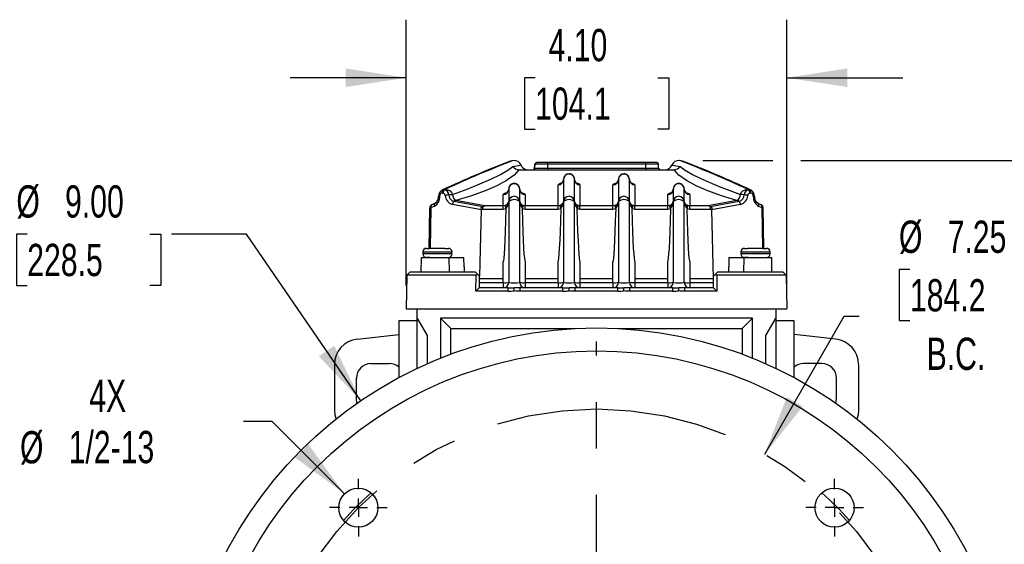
# Model space of a CAD drawing. Header units: inches. Extents: x 0 to 55, y 0 to 42.5.
# Tile 9 of 17: x 39 to 49.6, y 16.8 to 22.4. Entities that reach past the tile are written whole.
import ezdxf

# ---------------------------------------------------------------- set-up
doc = ezdxf.new("R2010")
doc.units = ezdxf.units.IN
doc.header["$LTSCALE"] = 5
doc.header["$MEASUREMENT"] = 0
doc.linetypes.add('CENTERX2', pattern=[0.8, 0.5, -0.1, 0.1, -0.1])
doc.layers.add('CENTER', color=40, linetype='CENTERX2')
doc.layers.add('DIMENSIONS', color=140, linetype='Continuous', lineweight=25)
doc.styles.add('SLDTEXTSTYLE0', font='TXT', dxfattribs={"width": 0.7})
doc.dimstyles.new('SLDDIMSTYLE4', dxfattribs={"dimtxt": 0.347222, "dimasz": 0.65, "dimexe": 0, "dimexo": 0.0625, "dimgap": 0.086806, "dimtad": 0, "dimtih": 1, "dimtoh": 1, "dimrnd": 1e-09, "dimzin": 12, "dimdsep": 46, "dimtxsty": 'SLDTEXTSTYLE0', "dimsah": 1, "dimcen": 0, "dimadec": 0, "dimazin": 3, "dimtfac": 1, "dimtofl": 0, "dimtmove": 0, "dimatfit": 3, "dimfxl": 0, "dimfrac": 2, "dimtolj": 1, "dimtzin": 12, "dimarcsym": 0})
doc.dimstyles.new('SLDDIMSTYLE5', dxfattribs={"dimtxt": 0.347222, "dimasz": 0.65, "dimexe": 0, "dimexo": 0.0625, "dimgap": 0.086806, "dimtad": 0, "dimtih": 1, "dimtoh": 1, "dimrnd": 1e-09, "dimzin": 4, "dimdsep": 46, "dimtxsty": 'SLDTEXTSTYLE0', "dimsah": 1, "dimcen": 0.09, "dimadec": 0, "dimazin": 1, "dimtfac": 1, "dimtofl": 0, "dimtmove": 0, "dimatfit": 3, "dimfxl": 0, "dimfrac": 2, "dimtolj": 1, "dimtzin": 12, "dimarcsym": 0})
doc.dimstyles.new('SLDDIMSTYLE6', dxfattribs={"dimtxt": 0.347222, "dimasz": 0.65, "dimexe": 0, "dimexo": 0.0625, "dimgap": 0.086806, "dimtad": 0, "dimtih": 1, "dimtoh": 1, "dimrnd": 1e-09, "dimzin": 4, "dimdsep": 46, "dimtxsty": 'SLDTEXTSTYLE0', "dimsah": 1, "dimcen": 0.09, "dimadec": 0, "dimazin": 1, "dimtfac": 1, "dimtmove": 0, "dimatfit": 0, "dimfxl": 0, "dimfrac": 2, "dimtolj": 1, "dimtzin": 12, "dimarcsym": 0})
doc.dimstyles.new('SLDDIMSTYLE7', dxfattribs={"dimtxt": 0.347222, "dimasz": 0.65, "dimexe": 0, "dimexo": 0.0625, "dimgap": 0.086806, "dimtad": 0, "dimtih": 1, "dimtoh": 1, "dimrnd": 1e-09, "dimzin": 4, "dimdsep": 46, "dimtxsty": 'SLDTEXTSTYLE0', "dimsah": 1, "dimcen": 0, "dimadec": 0, "dimazin": 1, "dimtfac": 1, "dimtofl": 0, "dimtmove": 0, "dimatfit": 3, "dimfxl": 0, "dimfrac": 2, "dimtolj": 1, "dimtzin": 12, "dimarcsym": 0})

# ---------------------------------------------------------------- blocks, each defined once
blk = doc.blocks.new('_D_9')
at = {"layer": 'DIMENSIONS'}
for p, q in [((48.623, 19.744), (48.506, 19.744)), ((48.506, 19.744), (48.506, 19.192)), ((49.943, 19.744), (50.06, 19.744)), ((50.06, 19.744), (50.06, 19.192)), ((47.06, 17.756), (47.916, 19.239)), ((47.916, 19.239), (48.077, 19.239)), ((48.506, 19.192), (48.623, 19.192)), ((50.06, 19.192), (49.943, 19.192))]:
    blk.add_line(p, q, dxfattribs=at)
blk.add_solid([(47.06, 17.756), (47.471, 18.269), (47.298, 18.369)], dxfattribs=at)
at = {"layer": 'DIMENSIONS', "char_height": 0.3472, "attachment_point": 1, "style": 'SLDTEXTSTYLE0'}
for s, insert in [('%%c', (48.505, 20.269)), ('7.25', (49.029, 20.269)), ('184.2', (48.623, 19.639)), ('B.C.', (48.803, 19.009))]:
    blk.add_mtext(s, dxfattribs=dict(at, insert=insert))
blk = doc.blocks.new('_D_10')
at = {"layer": 'DIMENSIONS'}
for p, q in [((46.394, 20.915), (47.148, 20.915)), ((47.448, 20.915), (51.961, 20.915)), ((51.336, 20.915), (51.336, 18.396)), ((50.676, 17.764), (50.559, 17.764)), ((50.559, 17.764), (50.559, 17.212)), ((51.997, 17.764), (52.113, 17.764)), ((52.113, 17.764), (52.113, 17.212)), ((50.559, 17.212), (50.676, 17.212)), ((52.113, 17.212), (51.997, 17.212)), ((51.336, 14.616), (51.336, 17.134)), ((49.849, 14.616), (51.961, 14.616))]:
    blk.add_line(p, q, dxfattribs=at)
for points in [[(51.336, 20.915), (51.236, 20.265), (51.436, 20.265)], [(51.336, 14.616), (51.436, 15.266), (51.236, 15.266)]]:
    blk.add_solid(points, dxfattribs=at)
at = {"layer": 'DIMENSIONS', "char_height": 0.3472, "attachment_point": 1, "style": 'SLDTEXTSTYLE0'}
for s, insert in [('6.30', (50.82, 18.29)), ('160.0', (50.676, 17.66))]:
    blk.add_mtext(s, dxfattribs=dict(at, insert=insert))
blk = doc.blocks.new('_D_11')
at = {"layer": 'DIMENSIONS'}
for p, q in [((43.199, 19.57), (43.199, 22.432)), ((47.298, 19.57), (47.298, 22.432)), ((43.199, 21.807), (41.949, 21.807)), ((44.588, 21.806), (44.472, 21.806)), ((44.472, 21.806), (44.472, 21.254)), ((45.909, 21.806), (46.026, 21.806)), ((46.026, 21.806), (46.026, 21.254)), ((47.298, 21.807), (48.548, 21.807)), ((44.472, 21.254), (44.588, 21.254)), ((46.026, 21.254), (45.909, 21.254))]:
    blk.add_line(p, q, dxfattribs=at)
for points in [[(43.199, 21.807), (42.549, 21.907), (42.549, 21.707)], [(47.298, 21.807), (47.948, 21.707), (47.948, 21.907)]]:
    blk.add_solid(points, dxfattribs=at)
at = {"layer": 'DIMENSIONS', "char_height": 0.3472, "attachment_point": 1, "style": 'SLDTEXTSTYLE0'}
for s, insert in [('4.10', (44.733, 22.332)), ('104.1', (44.588, 21.702))]:
    blk.add_mtext(s, dxfattribs=dict(at, insert=insert))
blk = doc.blocks.new('_D_12')
at = {"layer": 'DIMENSIONS'}
for p, q in [((41.756, 18.108), (41.447, 18.108)), ((42.536, 17.328), (41.756, 18.108))]:
    blk.add_line(p, q, dxfattribs=at)
blk.add_solid([(42.536, 17.328), (42.147, 17.858), (42.006, 17.717)], dxfattribs=at)
at = {"layer": 'DIMENSIONS', "char_height": 0.3472, "attachment_point": 1, "style": 'SLDTEXTSTYLE0'}
for s, insert in [('4X', (39.788, 18.557)), ('1/2-13', (39.566, 18.005)), ('%%c', (39.042, 18.003))]:
    blk.add_mtext(s, dxfattribs=dict(at, insert=insert))
blk = doc.blocks.new('_D_13')
at = {"layer": 'DIMENSIONS'}
for p, q in [((39.12, 20.124), (39.004, 20.124)), ((39.004, 20.124), (39.004, 19.572)), ((40.441, 20.124), (40.558, 20.124)), ((40.558, 20.124), (40.558, 19.572)), ((41.482, 20.124), (40.675, 20.124)), ((42.71, 18.329), (41.482, 20.124)), ((39.004, 19.572), (39.12, 19.572)), ((40.558, 19.572), (40.441, 19.572))]:
    blk.add_line(p, q, dxfattribs=at)
blk.add_solid([(42.71, 18.329), (42.426, 18.922), (42.26, 18.809)], dxfattribs=at)
at = {"layer": 'DIMENSIONS', "char_height": 0.3472, "attachment_point": 1, "style": 'SLDTEXTSTYLE0'}
for s, insert in [('%%c', (39.003, 20.649)), ('9.00', (39.527, 20.649)), ('228.5', (39.12, 20.019))]:
    blk.add_mtext(s, dxfattribs=dict(at, insert=insert))
blk = doc.blocks.new('_D_14')
at = {"layer": 'DIMENSIONS'}
for p, q in [((47.673, 11.125), (48.206, 10.358)), ((48.206, 10.358), (48.67, 10.358)), ((48.904, 10.358), (48.787, 10.358)), ((48.787, 10.358), (48.787, 9.806)), ((50.224, 10.358), (50.341, 10.358)), ((50.341, 10.358), (50.341, 9.806)), ((48.787, 9.806), (48.904, 9.806)), ((50.341, 9.806), (50.224, 9.806))]:
    blk.add_line(p, q, dxfattribs=at)
blk.add_solid([(47.673, 11.125), (47.962, 10.534), (48.126, 10.648)], dxfattribs=at)
at = {"layer": 'DIMENSIONS', "char_height": 0.3472, "attachment_point": 1, "style": 'SLDTEXTSTYLE0'}
for s, insert in [('%%c', (48.786, 10.883)), ('8.50', (49.31, 10.883)), ('215.9', (48.904, 10.253))]:
    blk.add_mtext(s, dxfattribs=dict(at, insert=insert))
blk = doc.blocks.new('SW_CENTERMARKSYMBOL_1')
at = {"layer": 'CENTER', "color": 0}
for p, q in [((0, 0.2), (0, 4.35)), ((-0.2, 0), (-4.35, 0)), ((0, 0), (-0.1, 0)), ((0, 0), (0, 0.1)), ((0, 0), (0, -0.1)), ((0, 0), (0.1, 0)), ((0.2, 0), (4.35, 0)), ((0, -0.2), (0, -4.35))]:
    blk.add_line(p, q, dxfattribs=at)
blk = doc.blocks.new('SW_CENTERMARKSYMBOL_2')
at = {"layer": 'CENTER', "color": 0}
for p, q in [((0, 0.2), (0, 0.31095)), ((-0.2, 0), (-0.31095, 0)), ((0, 0), (-0.1, 0)), ((0, 0), (0, 0.1)), ((0, 0), (0, -0.1)), ((0, 0), (0.1, 0)), ((0.2, 0), (0.31095, 0)), ((0, -0.2), (0, -0.31095))]:
    blk.add_line(p, q, dxfattribs=at)
blk = doc.blocks.new('SW_CENTERMARKSYMBOL_3')
at = {"layer": 'CENTER', "color": 0}
for p, q in [((0, 0.2), (0, 0.31095)), ((-0.2, 0), (-0.31095, 0)), ((0, 0), (-0.1, 0)), ((0, 0), (0, 0.1)), ((0, 0), (0, -0.1)), ((0, 0), (0.1, 0)), ((0.2, 0), (0.31095, 0)), ((0, -0.2), (0, -0.31095))]:
    blk.add_line(p, q, dxfattribs=at)

msp = doc.modelspace()

# ---------------------------------------------------------------- linework, layer by layer
for p, q in [((44.353, 20.915), (44.338, 20.913)), ((44.352, 20.914), (44.352, 20.914)), ((44.726, 20.895), (44.608, 20.895)), ((45.78, 20.895), (44.726, 20.895)), ((44.771, 20.895), (44.771, 20.895)), ((45.897, 20.895), (45.78, 20.895)), ((46.159, 20.913), (46.144, 20.915)), ((46.145, 20.914), (46.145, 20.914)), ((44.415, 20.816), (44.413, 20.816)), ((44.415, 20.816), (46.082, 20.816)), ((44.583, 20.835), (44.585, 20.875)), ((44.583, 20.835), (44.586, 20.835)), ((44.588, 20.875), (44.585, 20.875)), ((44.586, 20.835), (44.588, 20.875)), ((44.586, 20.835), (44.726, 20.835)), ((44.726, 20.875), (44.588, 20.875)), ((44.726, 20.835), (44.726, 20.875)), ((45.78, 20.875), (44.726, 20.875)), ((44.726, 20.835), (45.78, 20.835)), ((45.78, 20.835), (45.78, 20.875)), ((45.916, 20.875), (45.78, 20.875)), ((45.78, 20.835), (45.918, 20.835)), ((45.918, 20.835), (45.916, 20.875)), ((46.084, 20.816), (46.082, 20.816)), ((44.894, 20.713), (44.894, 20.475)), ((45.012, 20.475), (45.012, 20.713)), ((45.485, 20.713), (45.485, 20.475)), ((45.603, 20.475), (45.603, 20.713)), ((43.596, 20.566), (43.585, 20.566)), ((43.594, 20.601), (43.613, 20.606)), ((43.6, 20.6), (43.613, 20.606)), ((43.611, 20.6), (43.6, 20.6)), ((43.624, 20.606), (43.611, 20.6)), ((43.613, 20.606), (43.624, 20.606)), ((44.304, 20.609), (44.304, 20.475)), ((44.422, 20.475), (44.422, 20.609)), ((44.835, 20.429), (44.835, 20.655)), ((45.071, 20.655), (45.071, 20.429)), ((45.426, 20.429), (45.426, 20.655)), ((45.662, 20.655), (45.662, 20.429)), ((46.075, 20.609), (46.075, 20.475)), ((46.193, 20.475), (46.193, 20.609)), ((46.874, 20.606), (46.886, 20.6)), ((46.884, 20.606), (46.874, 20.606)), ((46.884, 20.606), (46.897, 20.6)), ((46.884, 20.606), (46.904, 20.601)), ((46.897, 20.6), (46.886, 20.6)), ((46.912, 20.566), (46.901, 20.566)), ((46.922, 20.59), (46.904, 20.601)), ((43.519, 20.461), (43.482, 20.444)), ((43.525, 20.465), (43.509, 20.454)), ((43.526, 20.467), (43.516, 20.459)), ((43.69, 20.55), (43.699, 20.55)), ((44.024, 20.418), (43.714, 20.475)), ((44.048, 20.429), (43.736, 20.485)), ((44.245, 20.429), (44.245, 20.551)), ((44.304, 20.475), (44.304, 19.604)), ((44.422, 19.604), (44.422, 20.475)), ((44.481, 20.551), (44.481, 20.429)), ((44.894, 20.475), (44.885, 20.452)), ((44.894, 20.475), (44.894, 19.604)), ((45.012, 19.604), (45.012, 20.475)), ((45.485, 20.475), (45.485, 19.604)), ((45.603, 19.604), (45.603, 20.475)), ((46.016, 20.429), (46.016, 20.551)), ((46.075, 20.475), (46.075, 19.604)), ((46.193, 19.604), (46.193, 20.475)), ((46.253, 20.551), (46.253, 20.429)), ((46.761, 20.485), (46.449, 20.429)), ((46.783, 20.475), (46.473, 20.418)), ((46.807, 20.55), (46.798, 20.55)), ((46.981, 20.459), (46.971, 20.467)), ((46.989, 20.454), (46.972, 20.466)), ((46.978, 20.461), (47.016, 20.444)), ((43.447, 19.97), (43.455, 20.405)), ((43.455, 20.405), (43.455, 20.406)), ((43.455, 20.406), (43.455, 20.406)), ((43.466, 20.405), (43.458, 19.97)), ((43.502, 20.422), (43.466, 20.405)), ((43.509, 20.454), (43.472, 20.437)), ((43.472, 20.437), (43.473, 20.439)), ((43.482, 20.444), (43.473, 20.439)), ((43.473, 20.439), (43.474, 20.439)), ((44.009, 20.385), (43.697, 20.442)), ((43.991, 19.67), (44.009, 20.385)), ((44.014, 20.39), (44.009, 20.388)), ((44.009, 20.385), (44.009, 20.388)), ((44.245, 20.39), (44.014, 20.39)), ((44.024, 20.418), (44.023, 20.417)), ((44.245, 20.429), (44.048, 20.429)), ((44.264, 20.433), (44.245, 20.429)), ((44.245, 20.39), (44.245, 20.429)), ((44.277, 20.396), (44.245, 20.39)), ((44.277, 20.396), (44.264, 20.433)), ((44.277, 20.396), (44.278, 20.407)), ((44.461, 20.433), (44.448, 20.396)), ((44.448, 20.407), (44.448, 20.396)), ((44.481, 20.39), (44.448, 20.396)), ((44.481, 20.429), (44.461, 20.433)), ((44.835, 20.429), (44.481, 20.429)), ((44.481, 20.39), (44.481, 20.429)), ((44.835, 20.39), (44.481, 20.39)), ((44.855, 20.433), (44.835, 20.429)), ((44.835, 20.39), (44.835, 20.429)), ((44.868, 20.396), (44.835, 20.39)), ((44.868, 20.396), (44.855, 20.433)), ((44.885, 20.452), (44.868, 20.438)), ((44.868, 20.396), (44.868, 20.407)), ((45.038, 20.407), (45.039, 20.396)), ((45.052, 20.433), (45.039, 20.396)), ((45.071, 20.39), (45.039, 20.396)), ((45.071, 20.429), (45.052, 20.433)), ((45.426, 20.429), (45.071, 20.429)), ((45.071, 20.39), (45.071, 20.429)), ((45.426, 20.39), (45.071, 20.39)), ((45.445, 20.433), (45.426, 20.429)), ((45.426, 20.39), (45.426, 20.429)), ((45.459, 20.396), (45.426, 20.39)), ((45.459, 20.396), (45.445, 20.433)), ((45.459, 20.396), (45.459, 20.407)), ((45.642, 20.433), (45.629, 20.396)), ((45.629, 20.407), (45.629, 20.396)), ((45.662, 20.39), (45.629, 20.396)), ((45.662, 20.429), (45.642, 20.433)), ((46.016, 20.429), (45.662, 20.429)), ((45.662, 20.39), (45.662, 20.429)), ((46.016, 20.39), (45.662, 20.39)), ((46.036, 20.433), (46.016, 20.429)), ((46.016, 20.39), (46.016, 20.429)), ((46.049, 20.396), (46.016, 20.39)), ((46.049, 20.396), (46.036, 20.433)), ((46.049, 20.396), (46.049, 20.407)), ((46.233, 20.433), (46.22, 20.396)), ((46.22, 20.407), (46.22, 20.396)), ((46.253, 20.39), (46.22, 20.396)), ((46.253, 20.429), (46.233, 20.433)), ((46.449, 20.429), (46.253, 20.429)), ((46.253, 20.39), (46.253, 20.429)), ((46.483, 20.39), (46.253, 20.39)), ((46.473, 20.418), (46.474, 20.417)), ((46.488, 20.388), (46.483, 20.39)), ((46.8, 20.442), (46.488, 20.385)), ((46.488, 20.385), (46.488, 20.388)), ((46.488, 20.385), (46.506, 19.647)), ((47.025, 20.437), (46.989, 20.454)), ((47.031, 20.405), (46.995, 20.422)), ((47.024, 20.439), (47.016, 20.444)), ((47.024, 20.439), (47.016, 20.444)), ((47.025, 20.437), (47.024, 20.439)), ((47.024, 20.439), (47.024, 20.439)), ((47.039, 19.97), (47.031, 20.405)), ((47.043, 20.406), (47.043, 20.405)), ((47.043, 20.406), (47.043, 20.406)), ((47.05, 19.97), (47.043, 20.405)), ((43.379, 19.931), (43.379, 19.911)), ((43.536, 19.931), (43.379, 19.931)), ((43.418, 19.97), (43.45, 19.97)), ((43.536, 19.97), (43.45, 19.97)), ((43.617, 19.97), (43.536, 19.97)), ((43.693, 19.931), (43.536, 19.931)), ((43.617, 19.97), (43.654, 19.97)), ((43.693, 19.911), (43.693, 19.931)), ((46.804, 19.931), (46.804, 19.911)), ((46.961, 19.931), (46.804, 19.931)), ((46.843, 19.97), (46.875, 19.97)), ((46.961, 19.97), (46.875, 19.97)), ((47.042, 19.97), (46.961, 19.97)), ((47.119, 19.931), (46.961, 19.931)), ((47.042, 19.97), (47.079, 19.97)), ((47.119, 19.911), (47.119, 19.931)), ((43.362, 19.871), (43.359, 19.714)), ((43.362, 19.871), (43.659, 19.871)), ((43.693, 19.911), (43.379, 19.911)), ((43.455, 19.871), (43.418, 19.871)), ((43.445, 19.871), (43.445, 19.876)), ((43.659, 19.871), (43.661, 19.714)), ((43.659, 19.871), (43.822, 19.871)), ((43.823, 19.771), (43.822, 19.871)), ((44.245, 19.604), (44.245, 19.828)), ((44.481, 19.828), (44.481, 19.604)), ((44.835, 19.604), (44.835, 19.828)), ((45.071, 19.828), (45.071, 19.604)), ((45.426, 19.604), (45.426, 19.828)), ((45.662, 19.828), (45.662, 19.604)), ((46.016, 19.604), (46.016, 19.828)), ((46.253, 19.828), (46.253, 19.604)), ((46.675, 19.871), (46.674, 19.771)), ((46.675, 19.871), (46.838, 19.871)), ((47.119, 19.911), (46.804, 19.911)), ((46.836, 19.714), (46.838, 19.871)), ((46.838, 19.871), (47.136, 19.871)), ((46.88, 19.871), (46.843, 19.871)), ((47.052, 19.871), (47.052, 19.874)), ((47.138, 19.714), (47.136, 19.871)), ((43.823, 19.771), (43.823, 19.714)), ((46.674, 19.714), (46.674, 19.771)), ((43.206, 19.681), (43.199, 19.32)), ((43.239, 19.714), (43.206, 19.681)), ((43.954, 19.681), (43.206, 19.681)), ((43.947, 19.714), (43.239, 19.714)), ((43.947, 19.714), (43.967, 19.694)), ((43.951, 19.509), (43.954, 19.681)), ((43.954, 19.681), (43.967, 19.694)), ((43.967, 19.694), (43.987, 19.675)), ((43.987, 19.675), (43.987, 19.545)), ((43.987, 19.675), (43.991, 19.67)), ((43.987, 19.647), (44.245, 19.647)), ((44.481, 19.647), (44.835, 19.647)), ((45.071, 19.647), (45.426, 19.647)), ((45.662, 19.647), (46.016, 19.647)), ((46.253, 19.647), (46.506, 19.647)), ((46.51, 19.647), (46.506, 19.647)), ((46.51, 19.675), (46.53, 19.694)), ((46.51, 19.545), (46.51, 19.675)), ((46.53, 19.694), (46.55, 19.714)), ((46.53, 19.694), (46.543, 19.681)), ((46.543, 19.681), (46.546, 19.509)), ((47.292, 19.681), (46.543, 19.681)), ((47.258, 19.714), (46.55, 19.714)), ((47.258, 19.714), (47.292, 19.681)), ((47.292, 19.681), (47.298, 19.32)), ((43.987, 19.545), (43.951, 19.509)), ((44.297, 19.509), (43.951, 19.509)), ((43.987, 19.604), (44.245, 19.604)), ((44.297, 19.545), (43.987, 19.545)), ((44.245, 19.602), (44.245, 19.545)), ((44.297, 19.509), (44.297, 19.545)), ((44.363, 19.511), (44.363, 19.546)), ((44.428, 19.509), (44.428, 19.545)), ((44.888, 19.545), (44.428, 19.545)), ((44.888, 19.509), (44.428, 19.509)), ((44.481, 19.604), (44.835, 19.604)), ((44.481, 19.602), (44.481, 19.545)), ((44.835, 19.602), (44.835, 19.545)), ((44.888, 19.509), (44.888, 19.545)), ((44.953, 19.511), (44.953, 19.546)), ((45.019, 19.509), (45.019, 19.545)), ((45.479, 19.545), (45.019, 19.545)), ((45.479, 19.509), (45.019, 19.509)), ((45.071, 19.604), (45.426, 19.604)), ((45.071, 19.602), (45.071, 19.545)), ((45.426, 19.602), (45.426, 19.545)), ((45.479, 19.509), (45.479, 19.545)), ((45.544, 19.511), (45.544, 19.546)), ((45.609, 19.509), (45.609, 19.545)), ((46.069, 19.545), (45.609, 19.545)), ((46.069, 19.509), (45.609, 19.509)), ((45.662, 19.604), (46.016, 19.604)), ((45.662, 19.602), (45.662, 19.545)), ((46.016, 19.602), (46.016, 19.545)), ((46.069, 19.509), (46.069, 19.545)), ((46.134, 19.511), (46.134, 19.546)), ((46.2, 19.509), (46.2, 19.545)), ((46.51, 19.545), (46.2, 19.545)), ((46.546, 19.509), (46.2, 19.509)), ((46.253, 19.604), (46.51, 19.604)), ((46.253, 19.602), (46.253, 19.545)), ((46.546, 19.509), (46.51, 19.545)), ((43.199, 19.32), (47.298, 19.32)), ((43.317, 19.222), (43.317, 19.32)), ((47.18, 19.32), (47.18, 19.222)), ((43.317, 19.19), (43.121, 19.19)), ((43.121, 19.19), (43.121, 18.578)), ((43.428, 19.031), (43.317, 19.222)), ((43.317, 18.678), (43.317, 19.222)), ((43.569, 19.218), (43.569, 18.788)), ((46.928, 19.218), (43.569, 19.218)), ((43.68, 19.108), (43.569, 19.218)), ((46.817, 19.108), (46.928, 19.218)), ((46.928, 18.788), (46.928, 19.218)), ((47.18, 19.222), (47.069, 19.031)), ((47.18, 19.222), (47.18, 18.678)), ((47.377, 19.19), (47.18, 19.19)), ((47.377, 18.578), (47.377, 19.19)), ((43.68, 19.108), (45.018, 19.108)), ((43.68, 18.831), (43.68, 19.108)), ((45.479, 19.108), (46.817, 19.108)), ((46.817, 19.108), (46.817, 18.831)), ((42.673, 18.993), (43.121, 19.043)), ((43.428, 18.729), (43.428, 19.031)), ((47.069, 19.031), (47.069, 18.729)), ((47.824, 18.993), (47.377, 19.043)), ((42.428, 18.719), (42.428, 18.228)), ((42.821, 18.73), (43.018, 18.73)), ((47.676, 18.73), (47.479, 18.73)), ((48.069, 18.719), (48.069, 18.228)), ((42.664, 18.356), (42.664, 18.572)), ((47.833, 18.356), (47.833, 18.572)), ((42.67, 18.301), (42.664, 18.356)), ((47.827, 18.301), (47.833, 18.356))]:
    msp.add_line(p, q)
at = {"flags": 128}
for points in [[(44.339, 20.913), (44.323, 20.91), (44.307, 20.904)], [(46.19, 20.904), (46.174, 20.91), (46.159, 20.913)], [(43.699, 20.55), (43.856, 20.609), (43.993, 20.664), (44.112, 20.716), (44.214, 20.766), (44.294, 20.811), (44.349, 20.852)], [(44.413, 20.816), (44.361, 20.758), (44.281, 20.701), (44.176, 20.644), (44.05, 20.589), (43.903, 20.536), (43.736, 20.485)], [(44.349, 20.852), (44.414, 20.863), (44.438, 20.866), (44.436, 20.865)], [(46.061, 20.865), (46.06, 20.866), (46.084, 20.863), (46.148, 20.852)], [(46.761, 20.485), (46.596, 20.535), (46.448, 20.589), (46.323, 20.644), (46.217, 20.701), (46.136, 20.758), (46.084, 20.816)], [(46.148, 20.852), (46.203, 20.812), (46.282, 20.766), (46.385, 20.716), (46.569, 20.637), (46.798, 20.55)], [(43.594, 20.601), (43.577, 20.592), (43.575, 20.589)], [(43.575, 20.589), (43.582, 20.595), (43.6, 20.6)], [(43.624, 20.606), (43.65, 20.602), (43.674, 20.588)], [(43.674, 20.588), (43.689, 20.571), (43.699, 20.55)], [(46.798, 20.55), (46.808, 20.571), (46.823, 20.588)], [(46.823, 20.588), (46.848, 20.602), (46.874, 20.606)], [(46.897, 20.6), (46.915, 20.595), (46.922, 20.589)], [(43.658, 20.548), (43.675, 20.55), (43.69, 20.55)], [(46.839, 20.548), (46.822, 20.55), (46.807, 20.55)], [(43.474, 20.439), (43.465, 20.433), (43.459, 20.424)], [(44.009, 20.388), (44.007, 20.402), (44.007, 20.406), (44.008, 20.41), (44.01, 20.412), (44.012, 20.413), (44.016, 20.415), (44.023, 20.417)], [(44.024, 20.418), (44.036, 20.425), (44.048, 20.429)], [(46.473, 20.418), (46.463, 20.424), (46.449, 20.429)], [(46.474, 20.417), (46.48, 20.416), (46.485, 20.413), (46.487, 20.412), (46.489, 20.41), (46.49, 20.406), (46.49, 20.396), (46.489, 20.392), (46.488, 20.388)], [(47.038, 20.425), (47.032, 20.433), (47.024, 20.439)], [(42.428, 18.228), (42.432, 18.178), (42.445, 18.133)], [(48.069, 18.228), (48.065, 18.178), (48.052, 18.133)]]:
    msp.add_lwpolyline(points, dxfattribs=at)
for centre, radius in [((45.249, 14.616), 4.498), ((45.249, 14.616), 4.25), ((42.685, 17.179), 0.211), ((47.812, 17.179), 0.211)]:
    msp.add_circle(centre, radius)
for centre, radius, start, end in [((48.351, 10.348), 11.303, 110.9434, 114.8971), ((48.264, 10.596), 11.038, 110.8404, 114.9228), ((48.301, 10.541), 11.1, 110.8431, 114.9243), ((44.366, 20.841), 0.0745, 18.9497, 99.9155), ((44.605, 20.875), 0.0197, 90.0002, 180.0002), ((44.608, 20.875), 0.0197, 90.0002, 180.0002), ((43.366, 20.88), 1.36, 359.7927, 0.6219), ((44.42, 20.88), 1.36, 359.7927, 0.6219), ((45.897, 20.875), 0.0197, 359.9998, 89.9998), ((46.131, 20.841), 0.0745, 80.0861, 161.0496), ((42.196, 10.541), 11.1, 65.0757, 69.1569), ((42.233, 10.596), 11.038, 65.0772, 69.1596), ((42.147, 10.348), 11.303, 65.1029, 69.0566), ((44.416, 20.896), 0.0797, 213.555, 268.0214), ((44.511, 20.895), 0.0786, 202.0288, 269.9302), ((44.563, 20.836), 0.0197, 270.0002, 357.0002), ((44.567, 20.836), 0.0197, 270.0002, 357.0002), ((45.991, 20.831), 1.265, 179.796, 180.6409), ((47.045, 20.831), 1.265, 179.796, 180.6409), ((45.938, 20.836), 0.0197, 182.9998, 269.9998), ((45.986, 20.895), 0.0786, 270.0698, 337.9712), ((46.082, 20.896), 0.0793, 271.8573, 326.5662), ((44.836, 20.713), 0.0586, 269.5539, 359.5469), ((44.849, 20.708), 0.0455, 294.2656, 4.888), ((44.953, 20.712), 0.0586, 89.5539, 179.5469), ((44.951, 20.715), 0.0563, 88.1338, 182.8722), ((44.956, 20.716), 0.0558, 359.4914, 92.3652), ((44.954, 20.712), 0.0586, 0.4531, 90.4461), ((45.071, 20.713), 0.0586, 180.4531, 270.4461), ((45.061, 20.709), 0.0482, 176.0858, 243.5804), ((45.426, 20.713), 0.0586, 269.5539, 359.5469), ((45.439, 20.708), 0.0455, 294.2656, 4.888), ((45.543, 20.712), 0.0586, 89.5539, 179.5469), ((45.542, 20.715), 0.0563, 88.1338, 182.8722), ((45.546, 20.716), 0.0558, 359.4914, 92.3652), ((45.544, 20.712), 0.0586, 0.4531, 90.4461), ((45.651, 20.709), 0.0482, 176.0858, 243.5804), ((45.662, 20.713), 0.0586, 180.4531, 270.4461), ((43.626, 20.532), 0.0769, 130.0641, 180.8624), ((43.591, 20.535), 0.0314, 101.2573, 186.3258), ((43.628, 20.567), 0.0429, 129.9096, 182.1665), ((43.639, 20.567), 0.0429, 129.9092, 182.1661), ((43.592, 20.538), 0.0276, 2.4845, 81.6256), ((43.603, 20.545), 0.0553, 2.4844, 81.6255), ((44.245, 20.609), 0.0586, 269.5539, 359.5469), ((44.258, 20.604), 0.0455, 294.2656, 4.888), ((44.362, 20.608), 0.0586, 89.5539, 179.5469), ((44.361, 20.612), 0.0563, 88.1338, 182.8722), ((44.365, 20.612), 0.0558, 359.4914, 92.3652), ((44.363, 20.608), 0.0586, 0.4531, 90.4461), ((44.47, 20.606), 0.0482, 176.0858, 243.5804), ((44.48, 20.609), 0.0586, 180.4531, 270.4461), ((44.44, 20.505), 0.0613, 48.7794, 87.5359), ((44.869, 20.622), 0.0467, 91.8176, 135.8157), ((45.038, 20.622), 0.0466, 44.1664, 88.1496), ((45.459, 20.622), 0.0467, 91.8176, 135.8157), ((45.622, 20.608), 0.0613, 48.7794, 87.5359), ((46.017, 20.609), 0.0586, 269.5539, 359.5469), ((46.03, 20.604), 0.0455, 294.2656, 4.888), ((46.134, 20.608), 0.0586, 89.5539, 179.5469), ((46.133, 20.612), 0.0563, 88.1338, 182.8722), ((46.137, 20.612), 0.0558, 359.4914, 92.3652), ((46.135, 20.608), 0.0586, 0.4531, 90.4461), ((46.252, 20.609), 0.0586, 180.4531, 270.4461), ((46.242, 20.606), 0.0482, 176.0858, 243.5804), ((46.212, 20.505), 0.0613, 48.7794, 87.5359), ((46.894, 20.545), 0.0553, 98.3745, 177.5156), ((46.905, 20.538), 0.0276, 98.3744, 177.5155), ((46.858, 20.567), 0.0429, 357.8338, 50.0909), ((46.869, 20.567), 0.0429, 357.8334, 50.0905), ((46.906, 20.535), 0.0314, 353.6734, 78.7425), ((46.872, 20.532), 0.0769, 359.1431, 49.8517), ((43.44, 20.525), 0.121, 301.4215, 3.0056), ((43.534, 20.428), 0.0366, 114.802, 134.676), ((43.45, 20.529), 0.0981, 319.5552, 1.4881), ((43.613, 22.68), 2.149, 268.2967, 268.5876), ((43.676, 20.371), 0.177, 95.6961, 108.5803), ((43.731, 20.548), 0.111, 184.3771, 252.5405), ((43.739, 20.551), 0.0803, 182.4266, 252.0924), ((43.745, 20.438), 0.0479, 130.2141, 175.7968), ((43.768, 20.546), 0.0684, 176.386, 242.4759), ((43.745, 20.435), 0.0509, 100.7278, 128.1812), ((44.278, 20.518), 0.0467, 91.8176, 135.8157), ((44.212, 20.471), 0.0922, 315.7946, 2.2914), ((44.26, 20.478), 0.0434, 293.3633, 355.4988), ((44.363, 20.472), 0.0591, 3.1794, 176.8206), ((44.363, 20.397), 0.0979, 52.8954, 127.1046), ((44.513, 20.471), 0.0914, 177.486, 224.428), ((44.465, 20.478), 0.0437, 184.7766, 246.3613), ((44.803, 20.471), 0.0914, 315.5721, 2.5139), ((44.953, 20.472), 0.0591, 3.1794, 176.8206), ((44.953, 20.397), 0.0979, 52.8954, 127.1046), ((45.105, 20.471), 0.0922, 177.7209, 224.1931), ((45.056, 20.478), 0.0433, 184.4387, 246.6992), ((45.393, 20.471), 0.0922, 315.7946, 2.2914), ((45.442, 20.478), 0.0434, 293.3639, 355.4983), ((45.544, 20.472), 0.0591, 3.1794, 176.8206), ((45.544, 20.397), 0.0979, 52.8954, 127.1046), ((45.694, 20.471), 0.0914, 177.486, 224.428), ((45.646, 20.478), 0.0437, 184.7766, 246.3613), ((46.05, 20.518), 0.0467, 91.8176, 135.8157), ((45.983, 20.471), 0.0922, 315.7946, 2.2914), ((46.032, 20.478), 0.0434, 293.3639, 355.4983), ((46.134, 20.472), 0.0591, 3.1794, 176.8206), ((46.134, 20.397), 0.0979, 52.8954, 127.1046), ((46.285, 20.471), 0.0914, 177.486, 224.428), ((46.237, 20.478), 0.0437, 184.7766, 246.3613), ((46.72, 20.551), 0.0779, 301.9734, 359.1648), ((46.752, 20.435), 0.0509, 51.8188, 79.2722), ((46.759, 20.551), 0.0803, 287.8969, 357.5841), ((46.752, 20.438), 0.0479, 4.205, 49.7874), ((46.767, 20.548), 0.111, 287.4472, 355.6359), ((46.821, 20.371), 0.177, 71.4197, 84.3039), ((46.886, 22.63), 2.099, 271.4102, 271.7081), ((47.058, 20.525), 0.121, 176.9943, 238.5789), ((47.047, 20.529), 0.0982, 178.5216, 220.4082), ((46.963, 20.428), 0.0366, 45.324, 65.198), ((43.493, 20.405), 0.0388, 120.7651, 178.878), ((43.494, 20.406), 0.0394, 121.2406, 179), ((43.493, 20.405), 0.0382, 122.6503, 178.7525), ((43.46, 20.17), 0.235, 88.5969, 91.4031), ((43.498, 20.415), 0.0339, 140.9696, 197.1751), ((43.514, 20.372), 0.0787, 114.7158, 121.2149), ((43.535, 20.432), 0.034, 140.8131, 197.0448), ((44.006, 20.408), 0.0193, 293.3104, 28.1443), ((44.221, 20.55), 0.125, 290.0254, 296.6983), ((44.307, 20.423), 0.0331, 151.5538, 208.4462), ((44.504, 20.55), 0.125, 243.2941, 249.9822), ((44.419, 20.423), 0.0331, 331.5538, 28.4462), ((44.812, 20.55), 0.125, 290.0179, 296.7058), ((44.897, 20.423), 0.0331, 151.5561, 208.4439), ((44.964, 20.396), 0.0968, 144.8339, 173.4144), ((45.095, 20.551), 0.126, 243.3104, 249.966), ((45.009, 20.423), 0.0331, 331.5538, 28.4462), ((45.403, 20.55), 0.125, 290.0254, 296.6983), ((45.488, 20.423), 0.0331, 151.5538, 208.4462), ((45.685, 20.55), 0.125, 243.2941, 249.9822), ((45.6, 20.423), 0.0331, 331.5538, 28.4462), ((45.993, 20.55), 0.125, 290.0254, 296.6983), ((46.078, 20.423), 0.0331, 151.5538, 208.4462), ((46.276, 20.55), 0.125, 243.2941, 249.9822), ((46.19, 20.423), 0.0331, 331.5538, 28.4462), ((46.491, 20.408), 0.0194, 151.9229, 246.6225), ((46.962, 20.432), 0.034, 342.9561, 39.1872), ((47.004, 20.405), 0.0388, 1.1219, 59.2349), ((47.003, 20.406), 0.0394, 1, 58.7594), ((46.999, 20.415), 0.0339, 342.8247, 39.0307), ((47.004, 20.405), 0.0382, 1.2474, 57.3498), ((47.037, 20.17), 0.235, 88.5969, 91.4031), ((43.418, 19.931), 0.0394, 90, 180), ((43.654, 19.931), 0.0394, 0, 90), ((46.843, 19.931), 0.0394, 90, 180), ((47.079, 19.931), 0.0394, 0, 90), ((43.418, 19.911), 0.0394, 180, 270), ((43.654, 19.911), 0.0394, 270, 0), ((46.843, 19.911), 0.0394, 180, 270), ((47.079, 19.911), 0.0394, 270, 0), ((44.245, 19.604), 0.0591, 270, 359.9554), ((44.269, 19.749), 0.149, 260.5316, 283.3767), ((44.245, 19.603), 0.00103, 269.5313, 90.4687), ((44.276, 22.517), 2.973, 270.4177, 271.6763), ((44.208, 22.379), 2.871, 271.7923, 273.0963), ((44.363, 19.952), 0.354, 260.3876, 279.608), ((44.259, 12.08), 7.467, 88.7025, 89.2035), ((44.27, 16.571), 2.942, 86.9194, 88.192), ((44.481, 19.604), 0.0591, 180.0484, 270.0002), ((44.456, 19.751), 0.151, 256.7717, 279.3288), ((44.481, 19.603), 0.00103, 88.7124, 271.2876), ((44.835, 19.604), 0.0591, 270, 359.9557), ((44.86, 19.749), 0.149, 260.5282, 283.3807), ((44.835, 19.603), 0.00103, 269.5313, 90.4687), ((44.866, 22.517), 2.973, 270.4177, 271.6763), ((44.798, 22.379), 2.871, 271.7923, 273.0963), ((44.953, 19.952), 0.354, 260.3873, 279.6079), ((44.85, 12.08), 7.467, 88.7025, 89.2035), ((44.86, 16.571), 2.942, 86.9194, 88.192), ((45.071, 19.604), 0.0591, 180.0485, 270.0002), ((45.047, 19.751), 0.151, 256.7744, 279.3263), ((45.071, 19.603), 0.00103, 88.7124, 271.2876), ((45.426, 19.604), 0.0591, 270, 359.9491), ((45.45, 19.75), 0.15, 260.5969, 283.2989), ((45.426, 19.603), 0.00103, 269.5313, 90.4687), ((45.457, 22.517), 2.973, 270.4177, 271.6763), ((45.389, 22.379), 2.871, 271.7923, 273.0963), ((45.544, 19.953), 0.354, 260.4037, 279.5982), ((45.44, 12.08), 7.467, 88.7025, 89.2035), ((45.451, 16.571), 2.942, 86.9194, 88.192), ((45.662, 19.604), 0.0591, 180.0484, 270.0002), ((45.642, 19.886), 0.285, 262.0917, 274.0088), ((45.662, 19.603), 0.00103, 88.7124, 271.2876), ((46.016, 19.604), 0.0591, 270, 359.9491), ((46.041, 19.75), 0.15, 260.5969, 283.2989), ((46.016, 19.603), 0.00103, 269.5313, 90.4687), ((46.047, 22.517), 2.973, 270.4177, 271.6763), ((45.979, 22.379), 2.871, 271.7923, 273.0963), ((46.134, 19.953), 0.354, 260.4037, 279.5982), ((46.031, 12.08), 7.467, 88.7025, 89.2035), ((46.042, 16.571), 2.942, 86.9194, 88.192), ((46.253, 19.604), 0.0591, 180.0484, 270.0002), ((46.228, 19.751), 0.151, 256.7717, 279.3288), ((46.253, 19.603), 0.00103, 88.7124, 271.2876), ((42.703, 18.719), 0.276, 96.3402, 180), ((47.794, 18.719), 0.276, 0, 83.6598), ((42.821, 18.572), 0.157, 90, 180), ((43.018, 18.572), 0.157, 49.4584, 90), ((47.479, 18.572), 0.157, 90, 130.5416), ((47.676, 18.572), 0.157, 0, 90), ((45.249, 14.616), 3.647, 131.6925, 138.3075), ((45.249, 14.616), 3.647, 41.6925, 48.3075)]:
    msp.add_arc(centre, radius, start, end)
for centre, start_param, end_param in [((44.245, 23.212), 3.141593, 3.729391), ((44.481, 23.212), 2.553794, 3.141593), ((44.835, 23.212), 3.141593, 3.729391), ((45.071, 23.212), 2.553794, 3.141593), ((45.426, 23.212), 3.141593, 3.729391), ((45.662, 23.212), 2.553794, 3.141593), ((46.016, 23.212), 3.141593, 3.729391), ((46.253, 23.212), 2.553794, 3.141593)]:
    msp.add_ellipse(centre, major_axis=(0, 3.384), ratio=0.017452, start_param=start_param, end_param=end_param)
at = {"layer": 'CENTER'}
msp.add_circle((45.249, 14.616), 3.625, dxfattribs=at)

# ---------------------------------------------------------------- block references
for name, p in [('SW_CENTERMARKSYMBOL_1', (45.249, 14.616)), ('SW_CENTERMARKSYMBOL_2', (42.685, 17.179)), ('SW_CENTERMARKSYMBOL_3', (47.812, 17.179))]:
    msp.add_blockref(name, p, dxfattribs=at)

# ---------------------------------------------------------------- dimensions: what is measured, and where the dimension line sits
at = {"layer": 'DIMENSIONS'}
dim = msp.add_linear_dim(base=(47.298, 21.807), p1=(43.199, 19.32), p2=(47.298, 19.32), dimstyle='SLDDIMSTYLE6', dxfattribs=at)
dim.commit()
dim.dimension.update_dxf_attribs({"geometry": '_D_11', "text_midpoint": (45.249, 21.807), "dimtype": 160})
dim = msp.add_linear_dim(base=(51.336, 20.915), p1=(49.599, 14.616), p2=(46.144, 20.915), angle=90, dimstyle='SLDDIMSTYLE5', dxfattribs=at)
dim.commit()
dim.dimension.update_dxf_attribs({"geometry": '_D_10', "text_midpoint": (51.336, 17.765), "dimtype": 160})
for p1, p2, picture, middle in [((47.787, 10.902), (42.71, 18.329), '_D_13', (39.781, 20.124)), ((42.824, 18.106), (47.673, 11.125), '_D_14', (49.564, 10.358))]:
    dim = msp.add_diameter_dim_2p(p1=p1, p2=p2, dimstyle='SLDDIMSTYLE7', dxfattribs=at)
    dim.commit()
    dim.dimension.update_dxf_attribs({"geometry": picture, "text_midpoint": middle, "dimtype": 163})
for p1, p2, text, picture, middle in [((43.437, 11.476), (47.06, 17.756), '<>\\PB.C.', '_D_9', (49.283, 19.468)), ((42.834, 17.03), (42.536, 17.328), '4X\\P%%c1/2-13', '_D_12', (40.088, 18.108))]:
    dim = msp.add_diameter_dim_2p(p1=p1, p2=p2, text=text, dimstyle='SLDDIMSTYLE4', dxfattribs=at)
    dim.commit()
    dim.dimension.update_dxf_attribs({"geometry": picture, "text_midpoint": middle, "dimtype": 163})

doc.saveas('drawing.dxf')
